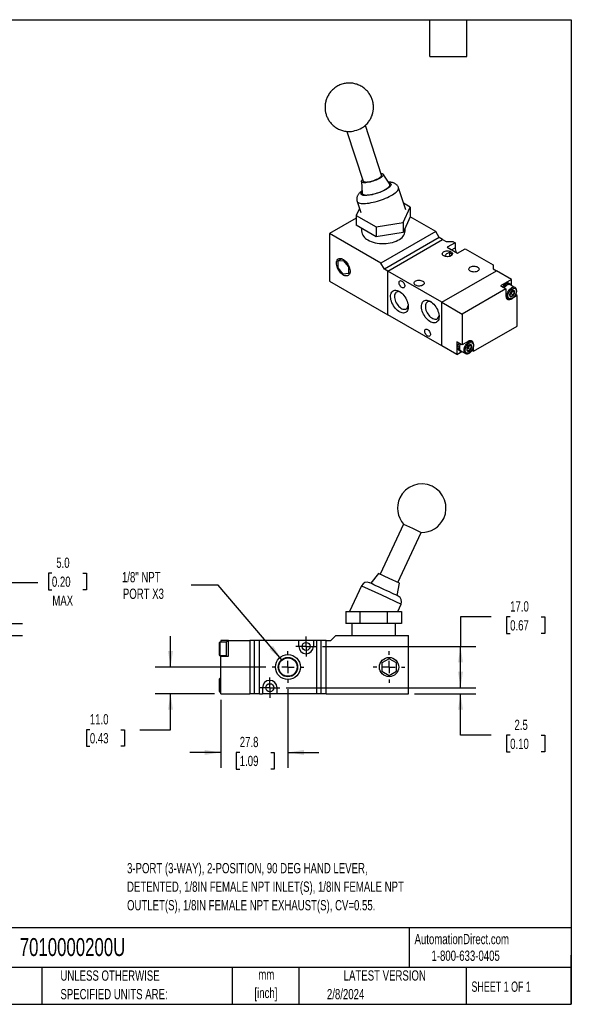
# Model space of a CAD drawing. Header units: millimetres. Extents: x 13 to 546, y 13 to 419.
# Tile 3 of 3: x 318 to 546, y 13 to 419. Entities that reach past the tile are written whole.
import ezdxf

# ---------------------------------------------------------------- set-up
doc = ezdxf.new("R2010")
doc.units = ezdxf.units.MM
doc.header["$LTSCALE"] = 2
doc.linetypes.add('CENTERX2', pattern=[20.32, 12.7, -2.54, 2.54, -2.54])
doc.layers.add('CENTER', color=40, linetype='CENTERX2')
doc.layers.add('DIMENSIONS', color=140, linetype='Continuous', lineweight=25)
doc.layers.add('TEXT', color=140, linetype='Continuous', lineweight=25)
doc.styles.add('SLDTEXTSTYLE0', font='TXT', dxfattribs={"width": 0.7})
doc.styles.add('SLDTEXTSTYLE1', font='TXT', dxfattribs={"width": 0.65})
doc.dimstyles.new('SLDDIMSTYLE1', dxfattribs={"dimtxt": 4.316016, "dimasz": 6.604, "dimexe": 0, "dimexo": 0.0625, "dimgap": 1.079004, "dimtad": 0, "dimtih": 1, "dimtoh": 1, "dimrnd": 1e-09, "dimzin": 4, "dimdsep": 46, "dimtxsty": 'SLDTEXTSTYLE0', "dimsah": 1, "dimcen": 0.09, "dimadec": 0, "dimazin": 1, "dimtfac": 1, "dimtofl": 0, "dimtmove": 0, "dimatfit": 3, "dimfxl": 0, "dimfrac": 2, "dimtolj": 1, "dimtzin": 12, "dimarcsym": 0})
doc.dimstyles.new('SLDDIMSTYLE2', dxfattribs={"dimtxt": 4.316016, "dimasz": 6.604, "dimexe": 0, "dimexo": 0.0625, "dimgap": 1.079004, "dimtad": 0, "dimtih": 1, "dimtoh": 1, "dimrnd": 1e-09, "dimzin": 4, "dimdsep": 46, "dimtxsty": 'SLDTEXTSTYLE0', "dimsah": 1, "dimcen": 0.09, "dimadec": 0, "dimazin": 1, "dimtfac": 1, "dimtmove": 0, "dimatfit": 0, "dimfxl": 0, "dimfrac": 2, "dimtolj": 1, "dimtzin": 12, "dimarcsym": 0})
doc.dimstyles.new('SLDDIMSTYLE3', dxfattribs={"dimtxt": 4.316016, "dimasz": 6.604, "dimexe": 0, "dimexo": 0.0625, "dimgap": 1.079004, "dimtad": 0, "dimtih": 1, "dimtoh": 1, "dimrnd": 1e-09, "dimzin": 12, "dimdsep": 46, "dimtxsty": 'SLDTEXTSTYLE0', "dimsah": 1, "dimcen": 0.09, "dimadec": 0, "dimazin": 3, "dimtfac": 1, "dimtmove": 0, "dimatfit": 0, "dimfxl": 0, "dimfrac": 2, "dimtolj": 1, "dimtzin": 12, "dimarcsym": 0})
doc.dimstyles.new('SLDDIMSTYLE5', dxfattribs={"dimtxt": 4.316016, "dimasz": 6.604, "dimexe": 0, "dimexo": 0.0625, "dimgap": 1.079004, "dimtad": 0, "dimtih": 1, "dimtoh": 1, "dimrnd": 1e-09, "dimzin": 12, "dimdsep": 46, "dimtxsty": 'SLDTEXTSTYLE0', "dimsah": 1, "dimcen": 0, "dimadec": 0, "dimazin": 3, "dimtfac": 1, "dimtofl": 0, "dimtmove": 0, "dimatfit": 3, "dimfxl": 0, "dimfrac": 2, "dimtolj": 1, "dimtzin": 12, "dimarcsym": 0})

# ---------------------------------------------------------------- blocks, each defined once
blk = doc.blocks.new('_D_10')
at = {"layer": 'DIMENSIONS'}
for p, q in [((331.7, 190.66), (330.25, 190.66)), ((330.25, 190.66), (330.25, 183.8)), ((344.52, 190.66), (345.97, 190.66)), ((345.97, 190.66), (345.97, 183.8)), ((325.9, 186.62), (313.2, 186.62)), ((313.2, 186.62), (313.2, 169.89)), ((330.25, 183.8), (331.7, 183.8)), ((345.97, 183.8), (344.52, 183.8)), ((300.73, 169.89), (319.55, 169.89)), ((305.73, 164.89), (319.55, 164.89)), ((313.2, 164.89), (313.2, 152.19))]:
    blk.add_line(p, q, dxfattribs=at)
for points in [[(313.2, 169.89), (314.22, 176.49), (312.18, 176.49)], [(313.2, 164.89), (312.18, 158.29), (314.22, 158.29)]]:
    blk.add_solid(points, dxfattribs=at)
at = {"layer": 'DIMENSIONS', "char_height": 4.233, "attachment_point": 1, "style": 'SLDTEXTSTYLE0'}
for s, insert in [('5.0', (333.49, 197.08)), ('0.20', (331.7, 189.25)), ('MAX', (331.87, 181.43))]:
    blk.add_mtext(s, dxfattribs=dict(at, insert=insert))
blk = doc.blocks.new('_D_12')
at = {"layer": 'DIMENSIONS'}
for p, q in [((429.13, 142.81), (429.13, 110.32)), ((401.38, 138.35), (401.38, 110.32)), ((401.38, 116.67), (388.68, 116.67)), ((409.23, 116.67), (407.78, 116.67)), ((407.78, 116.67), (407.78, 109.81)), ((422.06, 116.67), (423.51, 116.67)), ((423.51, 116.67), (423.51, 109.81)), ((429.13, 116.67), (441.83, 116.67)), ((407.78, 109.81), (409.23, 109.81)), ((423.51, 109.81), (422.06, 109.81))]:
    blk.add_line(p, q, dxfattribs=at)
for points in [[(401.38, 116.67), (394.78, 117.68), (394.78, 115.65)], [(429.13, 116.67), (435.74, 115.65), (435.74, 117.68)]]:
    blk.add_solid(points, dxfattribs=at)
at = {"layer": 'DIMENSIONS', "char_height": 4.233, "attachment_point": 1, "style": 'SLDTEXTSTYLE0'}
for s, insert in [('27.8', (409.23, 123.09)), ('1.09', (409.23, 115.27))]:
    blk.add_mtext(s, dxfattribs=dict(at, insert=insert))
blk = doc.blocks.new('_D_13')
at = {"layer": 'DIMENSIONS'}
for p, q in [((380.66, 151.89), (380.66, 164.59)), ((420.05, 151.89), (374.31, 151.89)), ((398.84, 140.89), (374.31, 140.89)), ((380.66, 126.04), (380.66, 140.89)), ((347.36, 126.04), (345.91, 126.04)), ((345.91, 126.04), (345.91, 119.18)), ((360.18, 126.04), (361.63, 126.04)), ((361.63, 126.04), (361.63, 119.18)), ((367.96, 126.04), (380.66, 126.04)), ((345.91, 119.18), (347.36, 119.18)), ((361.63, 119.18), (360.18, 119.18))]:
    blk.add_line(p, q, dxfattribs=at)
for points in [[(380.66, 151.89), (381.68, 158.49), (379.65, 158.49)], [(380.66, 140.89), (379.65, 134.29), (381.68, 134.29)]]:
    blk.add_solid(points, dxfattribs=at)
at = {"layer": 'DIMENSIONS', "char_height": 4.233, "attachment_point": 1, "style": 'SLDTEXTSTYLE0'}
for s, insert in [('11.0', (347.36, 132.47)), ('0.43', (347.36, 124.64))]:
    blk.add_mtext(s, dxfattribs=dict(at, insert=insert))
blk = doc.blocks.new('_D_14')
at = {"layer": 'DIMENSIONS'}
for p, q in [((400.33, 185.68), (389.22, 185.68)), ((426.54, 154.94), (400.33, 185.68))]:
    blk.add_line(p, q, dxfattribs=at)
blk.add_solid([(426.54, 154.94), (423.02, 160.62), (421.48, 159.3)], dxfattribs=at)
at = {"layer": 'DIMENSIONS', "char_height": 4.233, "attachment_point": 1, "style": 'SLDTEXTSTYLE0'}
for s, insert in [('1/8" NPT', (360.62, 191.13)), ('PORT X3', (360.99, 184.28))]:
    blk.add_mtext(s, dxfattribs=dict(at, insert=insert))
blk = doc.blocks.new('_D_15')
at = {"layer": 'DIMENSIONS'}
for p, q in [((513.07, 172.63), (500.37, 172.63)), ((500.37, 172.63), (500.37, 160.39)), ((520.85, 172.63), (519.4, 172.63)), ((519.4, 172.63), (519.4, 165.77)), ((533.67, 172.63), (535.12, 172.63)), ((535.12, 172.63), (535.12, 165.77)), ((519.4, 165.77), (520.85, 165.77)), ((535.12, 165.77), (533.67, 165.77)), ((443.36, 160.39), (506.72, 160.39)), ((500.37, 143.39), (500.37, 160.39)), ((428.36, 143.39), (506.72, 143.39))]:
    blk.add_line(p, q, dxfattribs=at)
for points in [[(500.37, 160.39), (499.35, 153.79), (501.38, 153.79)], [(500.37, 143.39), (501.38, 149.99), (499.35, 149.99)]]:
    blk.add_solid(points, dxfattribs=at)
at = {"layer": 'DIMENSIONS', "char_height": 4.233, "attachment_point": 1, "style": 'SLDTEXTSTYLE0'}
for s, insert in [('17.0', (520.85, 179.06)), ('0.67', (520.85, 171.23))]:
    blk.add_mtext(s, dxfattribs=dict(at, insert=insert))
blk = doc.blocks.new('_D_16')
at = {"layer": 'DIMENSIONS'}
for p, q in [((500.37, 143.39), (500.37, 156.09)), ((428.36, 143.39), (506.72, 143.39)), ((481.42, 140.89), (506.72, 140.89)), ((500.37, 123.73), (500.37, 140.89)), ((513.07, 123.73), (500.37, 123.73)), ((520.85, 123.73), (519.4, 123.73)), ((519.4, 123.73), (519.4, 116.87)), ((533.67, 123.73), (535.12, 123.73)), ((535.12, 123.73), (535.12, 116.87)), ((519.4, 116.87), (520.85, 116.87)), ((535.12, 116.87), (533.67, 116.87))]:
    blk.add_line(p, q, dxfattribs=at)
for points in [[(500.37, 143.39), (501.38, 149.99), (499.35, 149.99)], [(500.37, 140.89), (499.35, 134.29), (501.38, 134.29)]]:
    blk.add_solid(points, dxfattribs=at)
at = {"layer": 'DIMENSIONS', "char_height": 4.233, "attachment_point": 1, "style": 'SLDTEXTSTYLE0'}
for s, insert in [('2.5', (522.64, 130.16)), ('0.10', (520.85, 122.33))]:
    blk.add_mtext(s, dxfattribs=dict(at, insert=insert))
blk = doc.blocks.new('SW_CENTERMARKSYMBOL_7')
at = {"layer": 'CENTER', "color": 0}
for p, q in [((0, 5.08), (0, 6.515)), ((-5.08, 0), (-6.515, 0)), ((0, 0), (-2.54, 0)), ((0, 0), (0, 2.54)), ((0, 0), (0, -2.54)), ((0, 0), (2.54, 0)), ((5.08, 0), (6.515, 0)), ((0, -5.08), (0, -6.515))]:
    blk.add_line(p, q, dxfattribs=at)
blk = doc.blocks.new('SW_CENTERMARKSYMBOL_8')
at = {"layer": 'CENTER', "color": 0}
for p, q in [((0, 5.08), (0, 6.54)), ((-5.08, 0), (-6.54, 0)), ((0, 0), (-2.54, 0)), ((0, 0), (0, 2.54)), ((0, 0), (0, -2.54)), ((0, 0), (2.54, 0)), ((5.08, 0), (6.54, 0)), ((0, -5.08), (0, -6.54))]:
    blk.add_line(p, q, dxfattribs=at)
blk = doc.blocks.new('SW_CENTERMARKSYMBOL_9')
at = {"layer": 'CENTER', "color": 0}
for p, q in [((0, 2.54), (0, 4.19)), ((-2.54, 0), (-4.19, 0)), ((0, 0), (-2.54, 0)), ((0, 0), (0, 2.54)), ((0, 0), (0, -2.54)), ((0, 0), (2.54, 0)), ((2.54, 0), (4.19, 0)), ((0, -2.54), (0, -4.19))]:
    blk.add_line(p, q, dxfattribs=at)
blk = doc.blocks.new('SW_CENTERMARKSYMBOL_10')
at = {"layer": 'CENTER', "color": 0}
for p, q in [((0, 2.54), (0, 4.19)), ((-2.54, 0), (-4.19, 0)), ((0, 0), (-2.54, 0)), ((0, 0), (0, 2.54)), ((0, 0), (0, -2.54)), ((0, 0), (2.54, 0)), ((2.54, 0), (4.19, 0)), ((0, -2.54), (0, -4.19))]:
    blk.add_line(p, q, dxfattribs=at)

msp = doc.modelspace()

# ---------------------------------------------------------------- linework, layer by layer
for p, q in [((467.797901, 354.987969), (461.085981, 375.484057)), ((453.48371, 372.992978), (460.195174, 352.49828)), ((471.13997, 351.158123), (468.472025, 355.309956)), ((459.461171, 352.359143), (459.765885, 347.433415)), ((477.786255, 340.552942), (474.790876, 349.699886)), ((457.684742, 344.098086), (459.171907, 339.556753)), ((476.644047, 335.341313), (479.632632, 341.780121)), ((479.632632, 341.780121), (476.860286, 343.380562)), ((479.632632, 341.780121), (479.632632, 337.697417)), ((458.643739, 341.169611), (457.32553, 338.329574)), ((457.32553, 338.329574), (465.490496, 333.61604)), ((457.32553, 338.329574), (457.32553, 334.24687)), ((479.632632, 337.697417), (476.644047, 331.258609)), ((490.137762, 331.632271), (479.632389, 337.696894)), ((457.32553, 337.182416), (446.297141, 330.815863)), ((465.490496, 329.533336), (457.32553, 334.24687)), ((465.490496, 333.61604), (476.644047, 335.341313)), ((465.490496, 333.61604), (465.490496, 329.533336)), ((476.644047, 335.341313), (476.644047, 331.258609)), ((446.297141, 330.815863), (446.297141, 311.218883)), ((467.510345, 318.569741), (446.297141, 330.815863)), ((459.479081, 333.003652), (459.479081, 331.88944)), ((476.644047, 331.258609), (465.490496, 329.533336)), ((490.137762, 331.632271), (467.510345, 318.569741)), ((477.479081, 331.88944), (477.479081, 333.057663)), ((491.551975, 329.182781), (490.137762, 331.632271)), ((491.551975, 329.182781), (468.924558, 316.120251)), ((470.338772, 315.303843), (492.966189, 328.366373)), ((492.966189, 328.366373), (491.551975, 329.182781)), ((492.966189, 328.366373), (494.380402, 327.549965)), ((494.380402, 327.549965), (497.20883, 327.549965)), ((498.092713, 327.03971), (494.840022, 325.161971)), ((494.840022, 325.161971), (499.082663, 322.712747)), ((497.20883, 327.549965), (498.092713, 327.03971)), ((498.092713, 327.03971), (498.092713, 324.998358)), ((496.608076, 324.141295), (498.092713, 324.998358)), ((499.082663, 322.712747), (502.335354, 324.590486)), ((502.335354, 324.590486), (513.825839, 317.95717)), ((451.354181, 320.452449), (449.832675, 319.574102)), ((449.832675, 319.574102), (451.953996, 319.76378)), ((449.832675, 316.745522), (449.832675, 319.574102)), ((452.294598, 319.960406), (451.953996, 319.76378)), ((451.953996, 319.76378), (454.075316, 317.124878)), ((454.338583, 317.276859), (454.075316, 317.124878)), ((454.075316, 317.124878), (454.075316, 314.296298)), ((468.924558, 316.120251), (467.510345, 318.569741)), ((513.825839, 317.95717), (513.825839, 316.324353)), ((451.953996, 314.10662), (449.832675, 316.745522)), ((454.075316, 314.296298), (451.953996, 314.10662)), ((454.699902, 314.656863), (454.075316, 314.296298)), ((470.338772, 315.303843), (468.924558, 316.120251)), ((470.338772, 297.339945), (470.338772, 315.303843)), ((492.612635, 302.445416), (470.338772, 315.303843)), ((492.612635, 302.445416), (515.240052, 315.507945)), ((513.825839, 316.324353), (515.240052, 315.507945)), ((521.462592, 311.91575), (515.240052, 315.507945)), ((446.297141, 311.218883), (470.338772, 297.339945)), ((521.462592, 311.91575), (516.866398, 309.262423)), ((516.866398, 309.262423), (519.12914, 307.95617)), ((521.053282, 309.900726), (520.487597, 310.227289)), ((522.83748, 308.582063), (520.928292, 309.684214)), ((521.462592, 309.472496), (521.462592, 311.91575)), ((519.12914, 307.95617), (501.097917, 297.546967)), ((519.12914, 307.95617), (519.12914, 305.098277)), ((520.755485, 305.587956), (520.654528, 305.529675)), ((520.657631, 305.537741), (520.755485, 305.587956)), ((521.265796, 305.882552), (520.755485, 305.587956)), ((521.520951, 306.540188), (521.265796, 305.882552)), ((522.176737, 305.356677), (521.265796, 305.882552)), ((521.776106, 307.197824), (521.520951, 306.540188)), ((521.776106, 307.197824), (522.687048, 306.671949)), ((522.281344, 304.468384), (523.725334, 305.301981)), ((522.813611, 308.595372), (522.83748, 308.582063)), ((523.725334, 305.301981), (523.107944, 305.658393)), ((523.725334, 292.645599), (523.725334, 305.301981)), ((492.612635, 284.481518), (492.612635, 302.445416)), ((492.612635, 302.445416), (501.097917, 297.546967)), ((519.276044, 304.287355), (520.087704, 303.818794)), ((520.087704, 303.818794), (520.058435, 303.836425)), ((492.612635, 284.481518), (470.338772, 297.339945)), ((501.097917, 297.546967), (501.097917, 284.890584)), ((505.694111, 282.236395), (523.725334, 292.645599)), ((498.835175, 280.889322), (492.612635, 284.481518)), ((501.097917, 284.890584), (498.835175, 286.196837)), ((498.835175, 286.196837), (498.835175, 280.889322)), ((503.572791, 286.319299), (501.097917, 284.890584)), ((504.098437, 284.744611), (503.843281, 284.086975)), ((504.098437, 284.744611), (505.009378, 284.218735)), ((505.159811, 286.128849), (504.348151, 286.59741)), ((505.135941, 286.142159), (505.159811, 286.128849)), ((498.835175, 280.889322), (500.951262, 282.110913)), ((499.810171, 282.577782), (500.375856, 282.251219)), ((500.500846, 282.467731), (502.410034, 281.36558)), ((502.410034, 281.36558), (502.380766, 281.383212)), ((503.077816, 283.134743), (502.976858, 283.076461)), ((502.979961, 283.084527), (503.077816, 283.134743)), ((503.588126, 283.429339), (503.077816, 283.134743)), ((503.843281, 284.086975), (503.588126, 283.429339)), ((504.499068, 282.903464), (503.588126, 283.429339)), ((505.079812, 282.591023), (505.694111, 282.236395)), ((505.694111, 282.236395), (505.694111, 283.905191)), ((476.875796, 210.870898), (467.225372, 190.175497)), ((474.475834, 186.794551), (484.126258, 207.489952)), ((476.875796, 210.870898), (480.501027, 209.180425)), ((480.501027, 209.180425), (484.126258, 207.489952)), ((466.542596, 190.49388), (463.299665, 186.489194)), ((470.850603, 188.485024), (466.542596, 190.49388)), ((475.15861, 186.476167), (470.850603, 188.485024)), ((459.524196, 185.49128), (454.580928, 174.890407)), ((459.524196, 185.49128), (467.680966, 181.687715)), ((474.175358, 181.417775), (475.15861, 186.476167)), ((467.680966, 181.687715), (475.837736, 177.884151)), ((452.964324, 174.890407), (452.964324, 169.890407)), ((452.964324, 174.890407), (458.737826, 174.890407)), ((458.737826, 174.890407), (458.737826, 169.890407)), ((458.737826, 174.890407), (470.284832, 174.890407)), ((470.284832, 174.890407), (476.058334, 174.890407)), ((470.284832, 169.890407), (470.284832, 174.890407)), ((474.44173, 174.890407), (475.837736, 177.884151)), ((476.058334, 174.890407), (476.058334, 169.890407)), ((458.737826, 169.890407), (452.964324, 169.890407)), ((455.511329, 169.890407), (455.511329, 164.890407)), ((470.284832, 169.890407), (458.737826, 169.890407)), ((476.058334, 169.890407), (470.284832, 169.890407)), ((473.511329, 164.890407), (473.511329, 169.890407)), ((401.381329, 162.890407), (401.381329, 162.140407)), ((404.581329, 162.890407), (401.381329, 162.890407)), ((404.581329, 156.390407), (404.581329, 162.890407)), ((404.581329, 162.890407), (413.381329, 162.890407)), ((413.381329, 162.890407), (413.381329, 140.890407)), ((415.381329, 162.890407), (413.381329, 162.890407)), ((415.381329, 140.890407), (415.381329, 162.890407)), ((417.381329, 162.890407), (415.381329, 162.890407)), ((417.381329, 140.890407), (417.381329, 162.890407)), ((433.631329, 162.890407), (417.381329, 162.890407)), ((433.631329, 160.390407), (433.631329, 162.890407)), ((439.631329, 162.890407), (433.631329, 162.890407)), ((439.631329, 162.890407), (439.631329, 160.390407)), ((440.881329, 162.890407), (439.631329, 162.890407)), ((440.881329, 162.890407), (440.881329, 140.890407)), ((442.881329, 162.890407), (440.881329, 162.890407)), ((442.881329, 140.890407), (442.881329, 162.890407)), ((444.881329, 162.890407), (442.881329, 162.890407)), ((444.881329, 140.890407), (444.881329, 162.890407)), ((444.881329, 162.890407), (446.881329, 162.890407)), ((446.881329, 162.890407), (448.881329, 164.890407)), ((448.881329, 164.890407), (478.881329, 164.890407)), ((478.881329, 140.890407), (478.881329, 164.890407)), ((403.781329, 162.140407), (401.081329, 162.140407)), ((401.081329, 162.140407), (401.081329, 156.640407)), ((404.581329, 162.390407), (403.781329, 162.390407)), ((403.781329, 159.390407), (403.781329, 162.390407)), ((403.781329, 156.390407), (403.781329, 159.390407)), ((401.081329, 156.640407), (403.781329, 156.640407)), ((401.381329, 156.640407), (401.381329, 156.390407)), ((401.381329, 156.390407), (404.581329, 156.390407)), ((401.381329, 140.890407), (401.381329, 156.390407)), ((470.881329, 155.354509), (467.881329, 153.622458)), ((473.881329, 153.622458), (470.881329, 155.354509)), ((467.881329, 153.622458), (467.881329, 150.158356)), ((473.881329, 150.158356), (473.881329, 153.622458)), ((401.381329, 147.140407), (401.081329, 147.140407)), ((401.081329, 147.140407), (401.081329, 141.640407)), ((467.881329, 150.158356), (470.881329, 148.426305)), ((470.881329, 148.426305), (473.881329, 150.158356)), ((418.631329, 143.390407), (418.631329, 140.890407)), ((424.631329, 140.890407), (424.631329, 143.390407)), ((401.081329, 141.640407), (401.381329, 141.640407)), ((401.381329, 140.890407), (413.381329, 140.890407)), ((415.381329, 140.890407), (413.381329, 140.890407)), ((417.381329, 140.890407), (415.381329, 140.890407)), ((417.381329, 140.890407), (418.631329, 140.890407)), ((424.631329, 140.890407), (418.631329, 140.890407)), ((440.881329, 140.890407), (424.631329, 140.890407)), ((442.881329, 140.890407), (440.881329, 140.890407)), ((444.881329, 140.890407), (442.881329, 140.890407)), ((444.881329, 140.890407), (478.881329, 140.890407))]:
    msp.add_line(p, q)
at = {"flags": 128}
for points in [[(467.574779, 355.669311), (467.748912, 355.648127), (468.067118, 355.57571), (468.306095, 355.467624), (468.461191, 355.325973), (468.529388, 355.153513), (468.509358, 354.953602), (468.401491, 354.73013), (468.207887, 354.487447), (467.932313, 354.230277), (467.580134, 353.963625), (467.158205, 353.692681), (466.674737, 353.422719), (466.139141, 353.158993), (465.561842, 352.906637), (464.954076, 352.670562), (464.327672, 352.455363), (463.694824, 352.265229), (463.067848, 352.10386), (462.458947, 351.974398), (461.879974, 351.879363), (461.342198, 351.820603), (460.856086, 351.799263), (460.431098, 351.815758), (460.075508, 351.869767), (459.796237, 351.960238), (459.598719, 352.085412), (459.4868, 352.242851), (459.462658, 352.429491), (459.526762, 352.6417), (459.677866, 352.875346), (459.913028, 353.125883), (459.972053, 353.179622)], [(460.195174, 352.49828), (460.255349, 352.390448), (460.414912, 352.265876), (460.658425, 352.175929), (460.980181, 352.122715), (461.372638, 352.107483), (461.826596, 352.130589), (462.331417, 352.191491), (462.875266, 352.288762), (463.445397, 352.420122), (464.028446, 352.582492), (464.610747, 352.772067), (465.178652, 352.984402), (465.718849, 353.214521), (466.218676, 353.45703), (466.666418, 353.706245), (467.051581, 353.956324), (467.365136, 354.201406), (467.599734, 354.435747), (467.749876, 354.653852), (467.812043, 354.850612), (467.797901, 354.987969)], [(457.684742, 344.098086), (457.719595, 344.01152), (457.874422, 343.79542), (458.115068, 343.611166), (458.439065, 343.46065), (458.843088, 343.345416), (459.32299, 343.266646), (459.873848, 343.22515), (460.490009, 343.221351), (461.16515, 343.25529), (461.892343, 343.326619), (462.664127, 343.434604), (463.472581, 343.578139), (464.309411, 343.755751), (465.166028, 343.965616), (466.033643, 344.205581), (466.903354, 344.473185), (467.766235, 344.76568), (468.613432, 345.080066), (469.436252, 345.413117), (470.226252, 345.761415), (470.975325, 346.121386), (471.675785, 346.489335), (472.320443, 346.861489), (472.902686, 347.234027), (473.416538, 347.603128), (473.856726, 347.965003), (474.218734, 348.315939), (474.498847, 348.652335), (474.694191, 348.970739), (474.802761, 349.267885), (474.823442, 349.540722), (474.790876, 349.699886)], [(459.765885, 347.433415), (459.774751, 347.365785), (459.859348, 347.176558), (460.029312, 347.017707), (460.282064, 346.891639), (460.613775, 346.800267), (461.019415, 346.744974), (461.492835, 346.726599), (462.026859, 346.745421), (462.613392, 346.801154), (463.243542, 346.892954), (463.907757, 347.019428), (464.595968, 347.17866), (465.297743, 347.368236), (466.002443, 347.585281), (466.699386, 347.826507), (467.378006, 348.088256), (468.028018, 348.36656), (468.639566, 348.6572), (469.203381, 348.955772), (469.710916, 349.257747), (470.154477, 349.55855), (470.52734, 349.85362), (470.823853, 350.138484), (471.039521, 350.408824), (471.171075, 350.660542), (471.216521, 350.889821), (471.175169, 351.093187), (471.13997, 351.158123)], [(470.752106, 351.761713), (470.76816, 351.759976), (471.297529, 351.587885), (471.487937, 351.462021), (471.617151, 351.312716), (471.686219, 350.942227), (471.622028, 350.72794), (471.492361, 350.496968), (471.303813, 350.257446), (471.055648, 350.006715), (470.42308, 349.504195), (469.656285, 349.018688), (468.750405, 348.53858), (467.671979, 348.053364), (467.075432, 347.816359), (466.462197, 347.593116), (465.186219, 347.189857), (464.549926, 347.019002), (463.923163, 346.871072), (463.326026, 346.750065), (462.750554, 346.653821), (461.729236, 346.541916), (460.894525, 346.527039), (460.894525, 346.527039)], [(462.11512, 328.215603), (462.791603, 327.862776), (463.526447, 327.551269), (464.312111, 327.284277), (465.140535, 327.06454), (466.003216, 326.894313), (466.891303, 326.775343), (467.795683, 326.70885), (468.707075, 326.695518), (469.616128, 326.735481), (470.513514, 326.828332), (471.390023, 326.973116), (472.236662, 327.168349), (473.044743, 327.412026), (473.805974, 327.701648), (474.512545, 328.034242), (475.157203, 328.406395), (475.733335, 328.814289), (476.235029, 329.253739), (476.657136, 329.720234), (476.995325, 330.208989), (477.246126, 330.714987), (477.406966, 331.233036), (477.476193, 331.757821), (477.479081, 331.88944)], [(493.461164, 321.631006), (493.18488, 321.827967), (492.985569, 322.053784), (492.871942, 322.298589), (492.848966, 322.551682), (492.917644, 322.802002), (493.074974, 323.038609), (493.314081, 323.251162), (493.624515, 323.430372), (493.992708, 323.568406), (494.402568, 323.659231), (494.836182, 323.698877), (495.2746, 323.685613), (495.698661, 323.620018), (496.08983, 323.504959), (496.431012, 323.345463), (496.707296, 323.148503), (496.906607, 322.922686), (497.020233, 322.677881), (497.04321, 322.424788), (496.974532, 322.174467), (496.817202, 321.93786), (496.578094, 321.725307), (496.267661, 321.546097), (495.899468, 321.408064), (495.489608, 321.317239), (495.055993, 321.277592), (494.617575, 321.290856), (494.193515, 321.356451), (493.802346, 321.471511), (493.461164, 321.631006)], [(451.953996, 320.18095), (452.383054, 319.89522), (452.802057, 319.540111), (453.201181, 319.123944), (453.571072, 318.656475), (453.903061, 318.148661), (454.189365, 317.612405), (454.423273, 317.060275), (454.599304, 316.505214), (454.713332, 315.960231), (454.762682, 315.438101), (454.7462, 314.951061), (454.664271, 314.510528), (454.518815, 314.126827), (454.313241, 313.808952), (454.05237, 313.564354), (453.742314, 313.398765), (453.390341, 313.316067), (453.004702, 313.318199), (452.594435, 313.405111), (452.169156, 313.574764), (451.738835, 313.823183), (451.313556, 314.144546), (450.903289, 314.531319), (450.51765, 314.974437), (450.165677, 315.463513), (449.855622, 315.987085), (449.59475, 316.532879), (449.389177, 317.088104), (449.243721, 317.639745), (449.161791, 318.174871), (449.145309, 318.680941), (449.194659, 319.146093), (449.308687, 319.559422), (449.484718, 319.911243), (449.718627, 320.193307), (450.004931, 320.399004), (450.336919, 320.523512), (450.70681, 320.563914), (451.105935, 320.519261), (451.524937, 320.390601), (451.953996, 320.18095)], [(504.421319, 315.303843), (504.145035, 315.500804), (503.945724, 315.726621), (503.832097, 315.971426), (503.809121, 316.224519), (503.877799, 316.474839), (504.035129, 316.711446), (504.274236, 316.924), (504.58467, 317.103209), (504.952863, 317.241243), (505.362723, 317.332068), (505.796337, 317.371715), (506.234755, 317.358451), (506.658816, 317.292855), (507.049985, 317.177796), (507.391167, 317.0183), (507.667451, 316.82134), (507.866762, 316.595523), (507.980388, 316.350718), (508.003365, 316.097625), (507.934687, 315.847304), (507.777357, 315.610697), (507.538249, 315.398144), (507.227816, 315.218935), (506.859623, 315.080901), (506.449763, 314.990076), (506.016148, 314.950429), (505.577731, 314.963693), (505.15367, 315.029288), (504.762501, 315.144348), (504.421319, 315.303843)], [(476.172403, 308.547516), (475.893187, 308.747853), (475.630198, 309.014848), (475.39872, 309.332982), (475.212206, 309.683768), (475.081495, 310.046819), (475.014183, 310.401036), (475.014183, 310.725832), (475.081495, 311.002332), (475.212206, 311.214467), (475.39872, 311.349908), (475.630198, 311.400784), (475.893187, 311.364138), (476.172403, 311.2421), (476.451619, 311.041762), (476.714608, 310.774768), (476.946085, 310.456633), (477.1326, 310.105847), (477.263311, 309.742797), (477.330622, 309.38858), (477.330622, 309.063784), (477.263311, 308.787284), (477.1326, 308.575149), (476.946085, 308.439708), (476.714608, 308.388832), (476.451619, 308.425477), (476.172403, 308.547516)], [(481.793902, 309.507346), (481.517618, 309.704306), (481.318307, 309.930123), (481.20468, 310.174928), (481.181704, 310.428021), (481.250382, 310.678342), (481.407712, 310.914949), (481.646819, 311.127502), (481.957253, 311.306712), (482.325446, 311.444745), (482.735306, 311.53557), (483.16892, 311.575217), (483.607338, 311.561953), (484.031399, 311.496358), (484.422568, 311.381298), (484.76375, 311.221803), (485.040034, 311.024842), (485.239345, 310.799025), (485.352971, 310.55422), (485.375948, 310.301127), (485.30727, 310.050807), (485.14994, 309.8142), (484.910832, 309.601647), (484.600399, 309.422437), (484.232206, 309.284403), (483.822346, 309.193578), (483.388731, 309.153931), (482.950314, 309.167196), (482.526253, 309.232791), (482.135084, 309.34785), (481.793902, 309.507346)], [(520.487597, 310.227289), (520.351277, 310.292828), (520.048379, 310.362884), (519.713253, 310.349877), (519.356082, 310.254201), (518.987718, 310.078765), (518.619355, 309.828898), (518.262184, 309.512193), (517.927058, 309.138272), (517.675022, 308.795615)], [(521.52782, 309.338114), (521.390521, 309.587936), (521.17843, 309.815274), (520.916962, 309.966265), (520.614064, 310.036321), (520.278938, 310.023314), (519.921767, 309.927638), (519.553404, 309.752202), (519.18504, 309.502335), (518.82787, 309.185629), (518.492744, 308.811709), (518.240707, 308.469052)], [(475.147098, 306.934751), (475.632476, 306.617028), (476.109192, 306.229932), (476.56874, 305.780373), (477.002918, 305.276372), (477.403979, 304.726923), (477.764766, 304.141831), (478.078841, 303.531537), (478.340599, 302.906933), (478.545368, 302.279162), (478.689496, 301.65943), (478.770409, 301.058794), (478.786664, 300.487973), (478.737971, 299.957153), (478.625199, 299.475807), (478.45036, 299.052525), (478.216574, 298.694859), (477.928014, 298.409193), (477.589828, 298.200624), (477.208051, 298.072874), (476.789496, 298.028223), (476.341633, 298.067467), (475.872454, 298.189907), (475.39033, 298.393357), (474.903866, 298.674186), (474.421742, 299.027384), (473.952563, 299.446648), (473.5047, 299.924495), (473.086145, 300.452399), (472.704368, 301.020939), (472.366182, 301.61997), (472.077622, 302.238801), (471.843836, 302.86639), (471.668997, 303.491537), (471.556225, 304.103087), (471.507532, 304.690127), (471.523787, 305.24218), (471.6047, 305.749395), (471.748828, 306.202722), (471.953597, 306.59407), (472.215355, 306.916456), (472.52943, 307.164127), (472.890217, 307.332663), (473.291278, 307.419056), (473.725456, 307.421765), (474.185004, 307.340743), (474.66172, 307.177433), (475.147098, 306.934751)], [(475.579237, 306.655569), (475.527051, 306.676962), (475.105224, 306.806489), (474.703409, 306.851442), (474.331025, 306.810769), (473.996798, 306.685421), (473.708565, 306.478337), (473.473079, 306.194372), (473.295861, 305.84018), (473.181066, 305.424064), (473.131382, 304.955777), (473.147976, 304.446296), (473.230457, 303.907562), (473.376894, 303.352203), (473.583853, 302.793236), (473.846483, 302.243762), (474.158629, 301.716661), (474.512974, 301.224288), (474.901213, 300.778183), (475.314246, 300.388803), (475.742391, 300.065274), (476.175613, 299.81518), (476.603758, 299.644383), (477.01679, 299.556886), (477.405029, 299.55474), (477.759375, 299.637995), (478.071521, 299.8047), (478.334151, 300.050947), (478.54111, 300.370964), (478.687546, 300.757252), (478.763037, 301.140468)], [(519.12914, 305.098277), (519.161367, 304.69151), (519.257071, 304.33431), (519.413343, 304.037533), (519.625434, 303.810195), (519.886902, 303.659204), (520.1898, 303.589148), (520.524926, 303.602155), (520.699542, 303.639281)], [(520.058435, 303.836425), (519.910813, 303.951397), (519.721908, 304.194653), (519.59228, 304.506214), (519.526344, 304.875469), (519.526344, 305.289843), (519.59228, 305.735227), (519.721908, 306.196453), (519.910813, 306.657814), (520.152562, 307.103599), (520.438922, 307.518628), (520.760142, 307.888767), (521.105283, 308.201412), (521.462592, 308.445916)], [(522.709716, 306.675455), (522.6772, 306.953911), (522.581695, 307.177328), (522.429201, 307.331668), (522.229301, 307.407234), (521.994554, 307.399276), (521.739712, 307.308296), (521.480786, 307.14001), (521.234046, 306.904992), (521.014995, 306.618009), (520.837398, 306.297093), (520.712413, 305.962408), (520.647893, 305.634985), (520.647893, 305.335396), (520.712413, 305.082465), (520.837398, 304.892085), (521.014995, 304.776219), (521.234046, 304.742146), (521.480786, 304.792008), (521.739712, 304.922671), (521.994554, 305.125926), (522.229301, 305.389001), (522.429201, 305.695367), (522.581695, 306.025772), (522.6772, 306.359457), (522.709716, 306.675455)], [(487.87502, 302.853241), (488.360398, 302.535518), (488.837114, 302.148423), (489.296662, 301.698863), (489.73084, 301.194862), (490.131901, 300.645413), (490.492688, 300.060321), (490.806763, 299.450028), (491.068521, 298.825423), (491.27329, 298.197653), (491.417418, 297.57792), (491.498331, 296.977284), (491.514586, 296.406463), (491.465893, 295.875643), (491.353121, 295.394297), (491.178282, 294.971015), (490.944496, 294.613349), (490.655936, 294.327683), (490.31775, 294.119114), (489.935973, 293.991364), (489.517418, 293.946713), (489.069555, 293.985957), (488.600376, 294.108397), (488.118252, 294.311847), (487.631788, 294.592677), (487.149664, 294.945875), (486.680485, 295.365138), (486.232622, 295.842986), (485.814067, 296.37089), (485.43229, 296.93943), (485.094104, 297.53846), (484.805544, 298.157291), (484.571758, 298.78488), (484.396919, 299.410028), (484.284147, 300.021578), (484.235454, 300.608617), (484.251709, 301.16067), (484.332622, 301.667886), (484.47675, 302.121212), (484.681519, 302.51256), (484.943277, 302.834946), (485.257352, 303.082617), (485.618139, 303.251153), (486.0192, 303.337546), (486.453378, 303.340256), (486.912926, 303.259233), (487.389642, 303.095923), (487.87502, 302.853241)], [(488.307159, 302.574059), (488.254973, 302.595452), (487.833146, 302.724979), (487.431332, 302.769933), (487.058947, 302.729259), (486.724721, 302.603911), (486.436487, 302.396828), (486.201001, 302.112862), (486.023783, 301.75867), (485.908988, 301.342554), (485.859304, 300.874268), (485.875898, 300.364786), (485.958379, 299.826052), (486.104816, 299.270693), (486.311775, 298.711726), (486.574405, 298.162252), (486.886551, 297.635151), (487.240896, 297.142778), (487.629135, 296.696673), (488.042168, 296.307293), (488.470313, 295.983764), (488.903535, 295.733671), (489.33168, 295.562873), (489.744713, 295.475376), (490.132951, 295.47323), (490.487297, 295.556485), (490.799443, 295.72319), (491.062073, 295.969437), (491.269032, 296.289455), (491.415468, 296.675742), (491.490959, 297.058959)], [(486.779005, 288.543261), (486.499789, 288.743599), (486.2368, 289.010593), (486.005322, 289.328728), (485.818808, 289.679514), (485.688097, 290.042565), (485.620785, 290.396781), (485.620785, 290.721577), (485.688097, 290.998077), (485.818808, 291.210212), (486.005322, 291.345653), (486.2368, 291.396529), (486.499789, 291.359884), (486.779005, 291.237846), (487.05822, 291.037508), (487.321209, 290.770513), (487.552687, 290.452379), (487.739201, 290.101593), (487.869912, 289.738542), (487.937224, 289.384325), (487.937224, 289.059529), (487.869912, 288.783029), (487.739201, 288.570894), (487.552687, 288.435453), (487.321209, 288.384577), (487.05822, 288.421223), (486.779005, 288.543261)], [(499.643783, 285.730038), (499.472932, 285.340195), (499.31666, 284.86299), (499.220956, 284.395294), (499.188729, 283.951317), (499.220956, 283.544549), (499.31666, 283.18735), (499.472932, 282.890573), (499.685023, 282.663235), (499.810171, 282.577782)], [(500.209469, 285.403475), (500.038617, 285.013632), (499.882345, 284.536427), (499.786642, 284.068731), (499.754414, 283.624754), (499.786642, 283.217986), (499.882345, 282.860787), (500.038617, 282.564009), (500.250709, 282.336672), (500.512176, 282.185681), (500.815074, 282.115624), (501.100374, 282.121631)], [(500.335435, 285.330756), (500.323955, 285.306751), (500.13505, 284.84539), (500.005422, 284.384164), (499.939486, 283.938781), (499.939486, 283.524406), (500.005422, 283.155151), (500.13505, 282.84359), (500.323955, 282.600334), (500.500846, 282.467731)], [(502.380766, 281.383212), (502.233143, 281.498183), (502.044239, 281.74144), (501.914611, 282.053), (501.848674, 282.422255), (501.848674, 282.83663), (501.914611, 283.282014), (502.044239, 283.743239), (502.233143, 284.2046), (502.474892, 284.650385), (502.761252, 285.065414), (503.082472, 285.435553), (503.427614, 285.748198), (503.784923, 285.992702)], [(505.032047, 284.222242), (504.999531, 284.500698), (504.904025, 284.724115), (504.751531, 284.878455), (504.551631, 284.95402), (504.316885, 284.946063), (504.062042, 284.855083), (503.803116, 284.686797), (503.556376, 284.451778), (503.337326, 284.164795), (503.159728, 283.843879), (503.034743, 283.509195), (502.970224, 283.181771), (502.970224, 282.882182), (503.034743, 282.629251), (503.159728, 282.438872), (503.337326, 282.323005), (503.556376, 282.288933), (503.803116, 282.338794), (504.062042, 282.469458), (504.316885, 282.672713), (504.551631, 282.935788), (504.751531, 283.242153), (504.904025, 283.572559), (504.999531, 283.906244), (505.032047, 284.222242)], [(505.622829, 285.68282), (505.56618, 285.858255), (505.409908, 286.155033), (505.197816, 286.38237), (504.936349, 286.533361), (504.633451, 286.603417), (504.298325, 286.59041), (503.941154, 286.494735), (503.572791, 286.319299)]]:
    msp.add_lwpolyline(points, dxfattribs=at)
for centre, radius in [((436.631329, 160.390407), 1.65), ((429.131329, 151.890407), 5.15), ((429.131329, 151.890407), 4.001795), ((429.131329, 151.890407), 3.79197), ((470.881329, 151.890407), 3.975), ((421.631329, 143.390407), 1.65)]:
    msp.add_circle(centre, radius)
for centre, radius, start, end in [((453.882933, 384.627954), 11.70327, 273.45929226, 302.78277996), ((463.9605, 332.322313), 4.502277, 185.51725492, 245.80288603), ((497.892752, 322.557706), 2.089813, 171.90490826, 211.14267434), ((502.475234, 325.164017), 4.385651, 182.16474507, 210.55556228), ((521.567723, 306.285294), 3.834471, 121.68969039, 146.59580264), ((520.357305, 308.44009), 1.368893, 65.3473824, 125.96307603), ((519.720806, 307.20348), 1.918457, 302.63797059, 339.77288621), ((522.265376, 307.370141), 1.342294, 65.89366188, 126.73169505), ((520.098271, 307.130717), 1.54037, 337.45754817, 1.62766788), ((504.587706, 284.916928), 1.342294, 65.89366188, 126.73169505), ((502.420602, 284.677503), 1.54037, 337.45754817, 1.62766788), ((502.043136, 284.750267), 1.918457, 302.63797059, 339.77288621), ((484.374387, 217.486873), 10, 335, 155), ((484.374387, 217.486873), 10, 155, 221.42182152), ((484.374387, 217.486873), 10, 268.57817848, 335), ((461.789965, 184.434734), 2.5, 65, 155), ((473.571967, 178.940697), 2.5, 335, 65), ((401.081329, 161.840407), 0.3, 90, 180), ((436.631329, 160.390407), 3, 180, 0), ((401.081329, 156.940407), 0.3, 180, 270), ((401.081329, 146.840407), 0.3, 90, 180), ((421.631329, 143.390407), 3, 0, 180), ((401.081329, 141.940407), 0.3, 180, 270)]:
    msp.add_arc(centre, radius, start, end)
for points, knots in [([(464.426254, 382.556945), (464.430424, 382.867173), (464.436283, 383.303075), (464.387417, 383.946128), (464.319953, 384.495029), (464.19633, 385.146171), (464.019408, 385.824081), (463.781621, 386.523583), (463.480498, 387.229644), (463.114423, 387.930819), (462.683225, 388.61665), (462.187906, 389.277622), (461.630543, 389.905002), (461.014175, 390.490788), (460.342693, 391.027696), (459.620727, 391.509162), (458.853545, 391.929349), (458.046952, 392.283148), (457.207199, 392.566177), (456.340893, 392.774777), (455.45492, 392.905997), (454.556365, 392.957579), (453.652442, 392.927932), (452.750427, 392.816099), (451.857591, 392.621707), (450.981145, 392.34491), (450.128175, 391.986294), (449.305614, 391.546763), (448.547664, 391.04551), (447.858684, 390.495286), (447.240848, 389.909193), (446.676144, 389.274017), (446.168909, 388.595462), (445.723189, 387.880439), (445.342893, 387.138205), (445.032372, 386.384215), (444.798828, 385.655519), (444.643838, 385.013354), (444.540597, 384.433394), (444.472004, 383.892205), (444.451413, 383.516918), (444.441302, 383.332618)], [0, 0, 0, 0, 0.0296121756, 0.0416081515, 0.0615727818, 0.0824085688, 0.1048689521, 0.1284415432, 0.1529155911, 0.1781176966, 0.2039178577, 0.2302141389, 0.2569250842, 0.2839848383, 0.3113399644, 0.3389472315, 0.3667719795, 0.3947868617, 0.4229708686, 0.4513085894, 0.479789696, 0.5084086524, 0.5371646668, 0.5660619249, 0.5951101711, 0.6243257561, 0.6537333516, 0.6833686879, 0.7132829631, 0.7404032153, 0.7674917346, 0.7945298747, 0.8214892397, 0.8483186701, 0.8749174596, 0.9010596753, 0.926120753, 0.9479358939, 0.9641074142, 0.9823734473, 1, 1, 1, 1]), ([(444.441302, 383.332618), (444.437132, 383.02239), (444.431273, 382.586488), (444.480139, 381.943435), (444.547603, 381.394534), (444.671226, 380.743393), (444.848147, 380.065482), (445.085935, 379.36598), (445.387058, 378.659919), (445.753133, 377.958745), (446.18433, 377.272913), (446.67965, 376.611941), (447.237013, 375.984561), (447.85338, 375.398775), (448.524863, 374.861869), (449.246829, 374.380396), (450.01401, 373.960231), (450.820605, 373.606349), (451.66035, 373.323633), (452.526687, 373.113856), (453.412543, 372.987064), (454.111117, 372.934045), (454.511148, 372.951147), (454.61175, 372.955448)], [0, 0, 0, 0, 0.0571637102, 0.0803208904, 0.1188608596, 0.1590825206, 0.2024403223, 0.2479451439, 0.2951901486, 0.3438406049, 0.3936455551, 0.4444082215, 0.4959713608, 0.5482078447, 0.6010145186, 0.6543079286, 0.7080211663, 0.7621014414, 0.8165081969, 0.8712116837, 0.9261919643, 0.9814383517, 1, 1, 1, 1]), ([(460.194469, 374.778749), (460.241735, 374.809555), (460.526908, 374.995422), (461.006386, 375.39794), (461.627372, 375.979391), (462.191234, 376.615808), (462.698693, 377.294031), (463.144355, 378.009143), (463.524666, 378.751353), (463.835182, 379.505349), (464.068728, 380.234043), (464.223718, 380.876209), (464.326959, 381.456169), (464.395552, 381.997358), (464.416142, 382.372645), (464.426254, 382.556945)], [0, 0, 0, 0, 0.0184455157, 0.1112896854, 0.2040252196, 0.2965882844, 0.3888816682, 0.4807302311, 0.5717892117, 0.6612851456, 0.7470798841, 0.821762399, 0.8771243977, 0.9396568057, 1, 1, 1, 1]), ([(474.781866, 349.695433), (474.760331, 349.768182), (474.691403, 350.001031), (474.49097, 350.366536), (474.188366, 350.778051), (473.824913, 351.125977), (473.420957, 351.411642), (472.980839, 351.640458), (472.483381, 351.823022), (471.924411, 351.956912), (471.32429, 352.032027), (470.866109, 352.060645), (470.608945, 352.055126), (470.564178, 352.054165)], [0, 0, 0, 0, 0.0397653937, 0.1272787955, 0.2173842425, 0.3116935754, 0.4007833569, 0.4960621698, 0.6016385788, 0.722035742, 0.8529007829, 0.9743928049, 1, 1, 1, 1]), ([(459.700098, 348.496859), (459.585769, 348.412248), (459.319073, 348.214875), (458.93994, 347.884053), (458.560227, 347.500915), (458.230022, 347.092788), (457.95968, 346.667486), (457.753372, 346.229699), (457.610998, 345.777482), (457.533801, 345.3092), (457.531724, 344.830701), (457.58296, 344.421065), (457.665064, 344.184975), (457.693986, 344.101808)], [0, 0, 0, 0, 0.0829609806, 0.1935241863, 0.3071077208, 0.4174251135, 0.5184090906, 0.6111282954, 0.6989175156, 0.7843438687, 0.8689990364, 0.9538524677, 1, 1, 1, 1]), ([(460.894525, 346.527039), (460.655325, 346.545467), (460.162597, 346.583428), (459.733339, 346.73075), (459.483051, 346.894753), (459.309042, 347.096138), (459.26332, 347.344125), (459.347597, 347.629918), (459.480931, 347.860358), (459.607867, 348.034296), (459.706767, 348.132924), (459.721691, 348.147807)], [0, 0, 0, 0, 0.16468433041, 0.33923318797, 0.43021616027, 0.52127214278, 0.70693585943, 0.79985478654, 0.89284827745, 0.98383125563, 1, 1, 1, 1]), ([(496.831727, 321.974812), (496.797526, 322.079705), (496.713963, 322.33599), (496.470822, 322.612547), (496.130015, 322.821624), (495.723239, 322.889752), (495.188957, 322.78501), (494.619723, 322.463498), (494.194486, 322.043978), (494.010665, 321.702398), (493.973352, 321.529474), (493.996703, 321.449844), (494.006995, 321.414749)], [0, 0, 0, 0, 0.0777904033, 0.1900647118, 0.272140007, 0.3901039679, 0.507374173, 0.6828764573, 0.8632442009, 0.9246891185, 0.9668081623, 1, 1, 1, 1]), ([(521.674724, 304.077442), (520.71858, 303.525472), (519.942313, 303.973748), (519.942313, 306.181987), (520.71858, 307.526522), (521.674724, 308.078492)], [0, 0, 0, 0, 0.5, 0.5, 1, 1, 1, 1]), ([(520.056466, 303.847982), (520.088986, 303.825047), (520.206464, 303.742197), (520.444163, 303.67626), (520.750588, 303.653625), (521.062138, 303.701749), (521.373921, 303.809655), (521.677015, 303.969865), (521.961256, 304.169996), (522.21918, 304.396348), (522.434218, 304.622389), (522.62075, 304.849547), (522.789628, 305.081727), (522.894042, 305.254657), (522.947506, 305.343206)], [0, 0, 0, 0, 0.0401077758, 0.1448873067, 0.2428367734, 0.3419296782, 0.4404076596, 0.5367714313, 0.629668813, 0.7164770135, 0.7970454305, 0.8582246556, 0.9274038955, 1, 1, 1, 1]), ([(521.156117, 306.808837), (521.024685, 306.62185), (520.909386, 306.421612), (520.735622, 305.974453), (520.681067, 305.736399), (520.645806, 305.493565)], [0, 0, 0, 0, 0.5, 0.5, 1, 1, 1, 1]), ([(520.645806, 305.493565), (520.681023, 305.402782), (520.734868, 305.300189), (520.908189, 305.053397), (521.024521, 304.913995), (521.156116, 304.767485)], [0, 0, 0, 0, 0.5, 0.5, 1, 1, 1, 1]), ([(521.156116, 304.767485), (521.274715, 304.891521), (521.413307, 305.007107), (521.761656, 305.208204), (521.961878, 305.288212), (522.176737, 305.356677)], [0, 0, 0, 0, 0.5, 0.5, 1, 1, 1, 1]), ([(522.176737, 307.398029), (521.961878, 307.329564), (521.761656, 307.249556), (521.413307, 307.048459), (521.274715, 306.932873), (521.156117, 306.808837)], [0, 0, 0, 0, 0.5, 0.5, 1, 1, 1, 1]), ([(521.674724, 308.078492), (522.630868, 308.630462), (523.407136, 308.182187), (523.407136, 305.973947), (522.630868, 304.629412), (521.674724, 304.077442)], [0, 0, 0, 0, 0.5, 0.5, 1, 1, 1, 1]), ([(522.687048, 306.671949), (522.555616, 306.818276), (522.440317, 306.956345), (522.266553, 307.203393), (522.211998, 307.307132), (522.176737, 307.398029)], [0, 0, 0, 0, 0.5, 0.5, 1, 1, 1, 1]), ([(522.176737, 305.356677), (522.211954, 305.599208), (522.265799, 305.834923), (522.43912, 306.282337), (522.555452, 306.484728), (522.687048, 306.671949)], [0, 0, 0, 0, 0.5, 0.5, 1, 1, 1, 1]), ([(522.947506, 305.343206), (523.023233, 305.483551), (523.12967, 305.680814), (523.254258, 305.981742), (523.344518, 306.23869), (523.424667, 306.54194), (523.478405, 306.852006), (523.50069, 307.163763), (523.487284, 307.467871), (523.434852, 307.75723), (523.340679, 308.026046), (523.200296, 308.265943), (523.023876, 308.465731), (522.875728, 308.55306), (522.806158, 308.594069)], [0, 0, 0, 0, 0.1121048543, 0.157569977, 0.2324187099, 0.309131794, 0.3904930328, 0.4744191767, 0.5602669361, 0.6476267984, 0.736249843, 0.8262477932, 0.9184066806, 1, 1, 1, 1]), ([(503.997055, 281.624229), (503.040911, 281.072258), (502.264643, 281.520534), (502.264643, 283.728773), (503.040911, 285.073308), (503.997055, 285.625279)], [0, 0, 0, 0, 0.5, 0.5, 1, 1, 1, 1]), ([(504.499068, 284.944816), (504.284209, 284.87635), (504.083986, 284.796343), (503.735638, 284.595245), (503.597045, 284.479659), (503.478447, 284.355624)], [0, 0, 0, 0, 0.5, 0.5, 1, 1, 1, 1]), ([(503.997055, 285.625279), (504.953199, 286.177249), (505.729466, 285.728973), (505.729466, 283.520734), (504.953199, 282.176199), (503.997055, 281.624229)], [0, 0, 0, 0, 0.5, 0.5, 1, 1, 1, 1]), ([(505.009378, 284.218735), (504.877947, 284.365062), (504.762647, 284.503132), (504.588884, 284.750179), (504.534328, 284.853919), (504.499068, 284.944815)], [0, 0, 0, 0, 0.5, 0.5, 1, 1, 1, 1]), ([(505.269837, 282.889992), (505.345563, 283.030337), (505.452001, 283.227601), (505.576589, 283.528529), (505.666848, 283.785476), (505.746998, 284.088726), (505.800736, 284.398793), (505.823021, 284.710549), (505.809614, 285.014657), (505.757182, 285.304016), (505.66301, 285.572832), (505.522626, 285.81273), (505.346207, 286.012518), (505.198058, 286.099847), (505.128488, 286.140856)], [0, 0, 0, 0, 0.1121048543, 0.157569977, 0.2324187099, 0.309131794, 0.3904930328, 0.4744191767, 0.5602669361, 0.6476267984, 0.736249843, 0.8262477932, 0.9184066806, 1, 1, 1, 1]), ([(502.378796, 281.394768), (502.411317, 281.371834), (502.528794, 281.288984), (502.766493, 281.223047), (503.072918, 281.200411), (503.384469, 281.248536), (503.696252, 281.356441), (503.999345, 281.516652), (504.283586, 281.716782), (504.54151, 281.943135), (504.756549, 282.169175), (504.94308, 282.396334), (505.111959, 282.628514), (505.216372, 282.801443), (505.269837, 282.889992)], [0, 0, 0, 0, 0.0401077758, 0.1448873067, 0.2428367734, 0.3419296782, 0.4404076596, 0.5367714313, 0.629668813, 0.7164770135, 0.7970454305, 0.8582246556, 0.9274038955, 1, 1, 1, 1]), ([(503.478447, 284.355624), (503.347016, 284.168636), (503.231716, 283.968399), (503.057953, 283.521239), (503.003397, 283.283185), (502.968137, 283.040352)], [0, 0, 0, 0, 0.5, 0.5, 1, 1, 1, 1]), ([(502.968137, 283.040352), (503.003353, 282.949568), (503.057198, 282.846976), (503.23052, 282.600184), (503.346852, 282.460781), (503.478447, 282.314272)], [0, 0, 0, 0, 0.5, 0.5, 1, 1, 1, 1]), ([(503.478447, 282.314272), (503.597045, 282.438307), (503.735638, 282.553893), (504.083986, 282.75499), (504.284209, 282.834998), (504.499068, 282.903464)], [0, 0, 0, 0, 0.5, 0.5, 1, 1, 1, 1]), ([(504.499068, 282.903464), (504.534285, 283.145994), (504.58813, 283.381709), (504.761451, 283.829124), (504.877783, 284.031515), (505.009378, 284.218735)], [0, 0, 0, 0, 0.5, 0.5, 1, 1, 1, 1]), ([(468.737512, 183.953485), (467.175165, 184.682019), (465.676691, 185.380769), (463.4672, 186.411072), (462.846511, 186.700503), (462.846511, 186.700503)], [0, 0, 0, 0, 0.5, 0.5, 1, 1, 1, 1]), ([(474.628512, 181.206466), (474.628512, 181.206466), (474.007824, 181.495898), (471.798333, 182.526201), (470.299858, 183.224951), (468.737512, 183.953485)], [0, 0, 0, 0, 0.5, 0.5, 1, 1, 1, 1]), ([(400.781329, 161.840407), (400.781329, 161.840407), (400.781329, 160.742599), (400.781329, 158.038215), (400.781329, 156.940407), (400.781329, 156.940407)], [0, 0, 0, 0, 0.5, 0.5, 1, 1, 1, 1]), ([(400.781329, 146.840407), (400.781329, 146.840407), (400.781329, 145.742599), (400.781329, 143.038215), (400.781329, 141.940407), (400.781329, 141.940407)], [0, 0, 0, 0, 0.5, 0.5, 1, 1, 1, 1])]:
    msp.add_open_spline(points, degree=3, knots=knots)
at = {"layer": 'TEXT'}
for p, q in [((12.7, 419.1), (546.1, 419.1)), ((487.68, 403.86), (487.68, 419.1)), ((502.92, 403.86), (502.92, 419.1)), ((546.1, 419.1), (546.1, 12.7)), ((487.68, 403.86), (502.92, 403.86)), ((546.1, 44.252215), (12.7, 44.252215)), ((479.150755, 44.252215), (479.150755, 27.94)), ((546.1, 12.7), (546.1, 33.02)), ((546.1, 27.94), (12.7, 27.94)), ((327.560355, 27.94), (327.560355, 12.7)), ((406.048609, 27.94), (406.048609, 12.7)), ((433.624195, 27.94), (433.624195, 12.7)), ((502.697498, 27.94), (502.697498, 12.7)), ((12.7, 12.7), (546.1, 12.7))]:
    msp.add_line(p, q, dxfattribs=at)

# ---------------------------------------------------------------- block references
at = {"layer": 'CENTER'}
for name, p in [('SW_CENTERMARKSYMBOL_9', (436.631329, 160.390407)), ('SW_CENTERMARKSYMBOL_8', (429.131329, 151.890407)), ('SW_CENTERMARKSYMBOL_7', (470.881329, 151.890407)), ('SW_CENTERMARKSYMBOL_10', (421.631329, 143.390407))]:
    msp.add_blockref(name, p, dxfattribs=at)

# ---------------------------------------------------------------- texts
at = {"layer": 'TEXT'}
for s, insert, char_height, attachment_point, style in [('3-PORT (3-WAY), 2-POSITION, 90 DEG HAND LEVER,', (362.712562, 71.011844), 4.23333333, 1, 'SLDTEXTSTYLE0'), ('DETENTED, 1/8IN FEMALE NPT INLET(S), 1/8IN FEMALE NPT', (362.712562, 63.367399), 4.23333333, 1, 'SLDTEXTSTYLE0'), ('OUTLET(S), 1/8IN FEMALE NPT EXHAUST(S), CV=0.55.', (362.712562, 55.722955), 4.23333333, 1, 'SLDTEXTSTYLE0'), ('AutomationDirect.com', (481.389918, 41.753063), 4.23333333, 1, 'SLDTEXTSTYLE0'), ('7010000200U', (318.415444, 40.037097), 7.40833333, 1, 'SLDTEXTSTYLE0'), ('1-800-633-0405', (488.38316, 34.874048), 4.23333333, 1, 'SLDTEXTSTYLE0'), ('UNLESS OTHERWISE', (335.215826, 26.667975), 4.23333333, 1, 'SLDTEXTSTYLE0'), ('mm', (420.197744, 27.148957), 4.2333333, 2, 'SLDTEXTSTYLE0'), ('LATEST VERSION', (469.104263, 26.727988), 4.23333333, 2, 'SLDTEXTSTYLE0'), ('SHEET 1 OF 1', (504.882571, 22.102981), 4.23333333, 1, 'SLDTEXTSTYLE1'), ('SPECIFIED UNITS ARE:', (335.215826, 19.023531), 4.23333333, 1, 'SLDTEXTSTYLE0'), ('[inch]', (420.030175, 19.504512), 4.2333333, 2, 'SLDTEXTSTYLE0'), ('2/8/2024', (445.225617, 19.026807), 4.2333333, 1, 'SLDTEXTSTYLE0')]:
    msp.add_mtext(s, dxfattribs=dict(at, insert=insert, char_height=char_height, attachment_point=attachment_point, style=style))

# ---------------------------------------------------------------- dimensions: what is measured, and where the dimension line sits
at = {"layer": 'DIMENSIONS'}
dim = msp.add_linear_dim(base=(313.200473, 164.890407), p1=(298.185827, 169.890407), p2=(303.185827, 164.890407), angle=90, text='<>\\PMAX', dimstyle='SLDDIMSTYLE2', dxfattribs=at)
dim.commit()
dim.dimension.update_dxf_attribs({"geometry": '_D_10', "text_midpoint": (313.200473, 186.617724), "dimtype": 160})
dim = msp.add_diameter_dim_2p(p1=(431.727281, 148.844854), p2=(426.535377, 154.93596), text='1/8" NPT\\PPORT X3', dimstyle='SLDDIMSTYLE5', override={"dimpost": '<>'}, dxfattribs=at)
dim.commit()
dim.dimension.update_dxf_attribs({"geometry": '_D_14', "text_midpoint": (373.332553, 185.677809), "dimtype": 163})
for base, p1, p2, dimstyle, picture, middle in [((500.366862, 160.390407), (425.821329, 143.390407), (440.821329, 160.390407), 'SLDDIMSTYLE1', '_D_15', (500.366862, 172.631889)), ((380.663745, 151.890407), (401.381329, 140.890407), (422.589534, 151.890407), 'SLDDIMSTYLE2', '_D_13', (380.663745, 126.041818)), ((500.366862, 140.890407), (425.821329, 143.390407), (478.881329, 140.890407), 'SLDDIMSTYLE3', '_D_16', (500.366862, 123.733129))]:
    dim = msp.add_linear_dim(base=base, p1=p1, p2=p2, angle=90, dimstyle=dimstyle, dxfattribs=at)
    dim.commit()
    dim.dimension.update_dxf_attribs({"geometry": picture, "text_midpoint": middle, "dimtype": 160})
dim = msp.add_linear_dim(base=(401.381329, 116.668574), p1=(429.131329, 145.348612), p2=(401.381329, 140.890407), dimstyle='SLDDIMSTYLE3', dxfattribs=at)
dim.commit()
dim.dimension.update_dxf_attribs({"geometry": '_D_12', "text_midpoint": (415.644136, 116.668574), "dimtype": 160})

doc.saveas('drawing.dxf')
